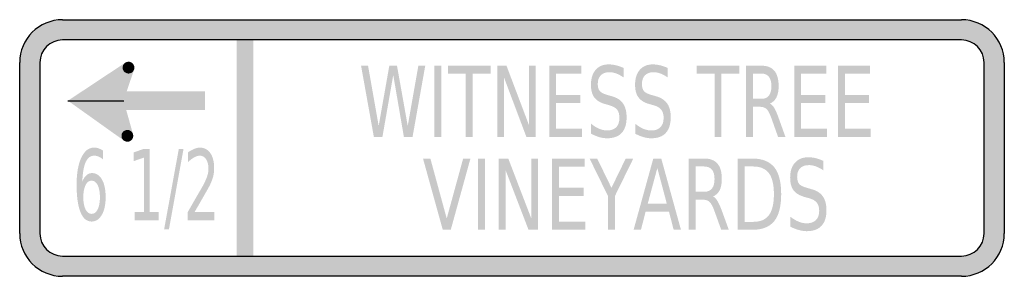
# Model space of a CAD drawing. Header units: inches. Extents: x -0.5 to 0.5, y -0.13 to 0.13.
import ezdxf

# ---------------------------------------------------------------- set-up
doc = ezdxf.new("R2010")
doc.units = ezdxf.units.IN
doc.header["$MEASUREMENT"] = 0

msp = doc.modelspace()

# ---------------------------------------------------------------- hatches: boundary and pattern name
h = msp.add_hatch(color=7)
h.paths.add_polyline_path([(-0.4565, 0.1305), (0.4565, 0.1305), (0.4625, 0.13), (0.468, 0.1288), (0.4735, 0.127), (0.4785, 0.1245), (0.4832, 0.1213), (0.4873, 0.1177), (0.491, 0.1135), (0.494, 0.1088), (0.4965, 0.1038), (0.4985, 0.0985), (0.4997, 0.0928), (0.5, 0.087), (0.5, -0.087), (0.4997, -0.0928), (0.4985, -0.0985), (0.4965, -0.1038), (0.494, -0.1088), (0.491, -0.1135), (0.4873, -0.1177), (0.4832, -0.1213), (0.4785, -0.1245), (0.4735, -0.127), (0.468, -0.1288), (0.4625, -0.13), (0.4565, -0.1305), (-0.4565, -0.1305), (-0.4625, -0.13), (-0.468, -0.1288), (-0.4735, -0.127), (-0.4785, -0.1245), (-0.4832, -0.1213), (-0.4873, -0.1177), (-0.491, -0.1135), (-0.494, -0.1088), (-0.4967, -0.1038), (-0.4985, -0.0985), (-0.4997, -0.0928), (-0.5, -0.087), (-0.5, 0.087), (-0.4997, 0.0928), (-0.4985, 0.0985), (-0.4967, 0.1038), (-0.494, 0.1088), (-0.491, 0.1135), (-0.4873, 0.1177), (-0.4832, 0.1213), (-0.4785, 0.1245), (-0.4735, 0.127), (-0.468, 0.1288), (-0.4625, 0.13), (-0.4565, 0.1305)])
edge = h.paths.add_edge_path(flags=0)
edge.add_spline(control_points=[(-0.4795, -0.087), (-0.4795, -0.0996), (-0.4692, -0.1099), (-0.4565, -0.1099)], knot_values=[0, 0, 0, 0, 1, 1, 1, 1], degree=3, periodic=0)
edge.add_line((-0.4565, -0.1099), (0.4565, -0.1099))
edge.add_spline(control_points=[(0.4565, -0.1099), (0.4692, -0.1099), (0.4795, -0.0996), (0.4795, -0.087)], knot_values=[0, 0, 0, 0, 1, 1, 1, 1], degree=3, periodic=0)
edge.add_line((0.4795, -0.087), (0.4795, 0.087))
edge.add_spline(control_points=[(0.4795, 0.087), (0.4795, 0.0996), (0.4692, 0.1099), (0.4565, 0.1099)], knot_values=[0, 0, 0, 0, 1, 1, 1, 1], degree=3, periodic=0)
edge.add_line((0.4565, 0.1099), (-0.4565, 0.1099))
edge.add_spline(control_points=[(-0.4565, 0.1099), (-0.4692, 0.1099), (-0.4795, 0.0996), (-0.4795, 0.087)], knot_values=[0, 0, 0, 0, 1, 1, 1, 1], degree=3, periodic=0)
edge.add_line((-0.4795, 0.087), (-0.4795, -0.087))
for points in [[(-0.2796, 0.1099), (-0.2796, -0.1099), (-0.2627, -0.1099), (-0.2627, 0.1099), (-0.2796, 0.1099)], [(-0.451, 0.0481), (-0.3928, 0.0867), (-0.3945, 0.0484), (-0.3941, 0.0075), (-0.451, 0.0481)], [(-0.384, 0.084), (-0.3842, 0.0845), (-0.3845, 0.085), (-0.3849, 0.0855), (-0.3852, 0.0859), (-0.3857, 0.0863), (-0.3862, 0.0867), (-0.3867, 0.087), (-0.3872, 0.0872), (-0.3877, 0.0874), (-0.3883, 0.0876), (-0.3889, 0.0877), (-0.3895, 0.0877), (-0.3901, 0.0877), (-0.3906, 0.0876), (-0.3912, 0.0874), (-0.3918, 0.0872), (-0.3923, 0.087), (-0.3928, 0.0867), (-0.3933, 0.0863), (-0.3937, 0.086), (-0.3941, 0.0855), (-0.3944, 0.0851), (-0.3948, 0.0846), (-0.395, 0.084), (-0.3952, 0.0835), (-0.3953, 0.0829), (-0.3954, 0.0823), (-0.3955, 0.0817), (-0.3954, 0.0811), (-0.3954, 0.0806), (-0.3952, 0.08), (-0.395, 0.0794), (-0.3895, 0.0817), (-0.384, 0.084)], [(-0.3928, 0.0867), (-0.3838, 0.0798), (-0.3887, 0.0662), (-0.3954, 0.0663), (-0.3928, 0.0867)], [(-0.395, 0.0794), (-0.3948, 0.0789), (-0.3945, 0.0784), (-0.3941, 0.0779), (-0.3937, 0.0775), (-0.3933, 0.0771), (-0.3928, 0.0768), (-0.3923, 0.0765), (-0.3918, 0.0762), (-0.3912, 0.076), (-0.3907, 0.0759), (-0.3901, 0.0758), (-0.3895, 0.0757), (-0.3889, 0.0758), (-0.3883, 0.0758), (-0.3878, 0.076), (-0.3872, 0.0762), (-0.3867, 0.0764), (-0.3862, 0.0767), (-0.3857, 0.0771), (-0.3853, 0.0775), (-0.3849, 0.0779), (-0.3845, 0.0784), (-0.3842, 0.0789), (-0.384, 0.0794), (-0.3838, 0.08), (-0.3836, 0.0805), (-0.3835, 0.0811), (-0.3835, 0.0817), (-0.3835, 0.0823), (-0.3836, 0.0829), (-0.3838, 0.0834), (-0.384, 0.084), (-0.3895, 0.0817), (-0.395, 0.0794)], [(-0.1533, 0.0837), (-0.1462, 0.0837), (-0.1354, 0.0225), (-0.1246, 0.0837), (-0.1168, 0.0837), (-0.1059, 0.0225), (-0.0951, 0.0837), (-0.0881, 0.0837), (-0.101, 0.0113), (-0.1098, 0.0113), (-0.1206, 0.0742), (-0.1316, 0.0113), (-0.1403, 0.0113), (-0.1533, 0.0837)], [(-0.0789, 0.0837), (-0.0719, 0.0837), (-0.0719, 0.0113), (-0.0789, 0.0113), (-0.0789, 0.0837)], [(-0.0651, 0.0837), (-0.0216, 0.0837), (-0.0216, 0.0755), (-0.0399, 0.0755), (-0.0399, 0.0113), (-0.0469, 0.0113), (-0.0469, 0.0755), (-0.0651, 0.0755), (-0.0651, 0.0837)], [(-0.015, 0.0837), (-0.0056, 0.0837), (0.0173, 0.0231), (0.0173, 0.0837), (0.024, 0.0837), (0.024, 0.0113), (0.0146, 0.0113), (-0.0082, 0.0719), (-0.0082, 0.0113), (-0.015, 0.0113), (-0.015, 0.0837)], [(0.0378, 0.0837), (0.0704, 0.0837), (0.0704, 0.0755), (0.0448, 0.0755), (0.0448, 0.054), (0.0693, 0.054), (0.0693, 0.0458), (0.0448, 0.0458), (0.0448, 0.0195), (0.071, 0.0195), (0.071, 0.0113), (0.0378, 0.0113), (0.0378, 0.0837)], [(0.1874, 0.0837), (0.2309, 0.0837), (0.2309, 0.0755), (0.2126, 0.0755), (0.2126, 0.0113), (0.2057, 0.0113), (0.2057, 0.0755), (0.1874, 0.0755), (0.1874, 0.0837)], [(0.2866, 0.0837), (0.3192, 0.0837), (0.3192, 0.0755), (0.2936, 0.0755), (0.2936, 0.054), (0.3181, 0.054), (0.3181, 0.0458), (0.2936, 0.0458), (0.2936, 0.0195), (0.3198, 0.0195), (0.3198, 0.0113), (0.2866, 0.0113), (0.2866, 0.0837)], [(0.3312, 0.0837), (0.3637, 0.0837), (0.3637, 0.0755), (0.3382, 0.0755), (0.3382, 0.054), (0.3627, 0.054), (0.3627, 0.0458), (0.3382, 0.0458), (0.3382, 0.0195), (0.3644, 0.0195), (0.3644, 0.0113), (0.3312, 0.0113), (0.3312, 0.0837)], [(-0.3838, 0.0798), (-0.3944, 0.0485), (-0.399, 0.0483), (-0.3946, 0.0682), (-0.3838, 0.0798)], [(-0.3942, 0.0385), (-0.3118, 0.0385), (-0.3118, 0.0577), (-0.3942, 0.0577), (-0.3942, 0.0385)], [(-0.3941, 0.0075), (-0.3849, 0.0141), (-0.3945, 0.0481), (-0.4092, 0.044), (-0.3941, 0.0075)], [(-0.3851, 0.0146), (-0.3854, 0.0152), (-0.3857, 0.0157), (-0.386, 0.0162), (-0.3864, 0.0166), (-0.3868, 0.017), (-0.3873, 0.0173), (-0.3878, 0.0176), (-0.3883, 0.0179), (-0.3889, 0.0181), (-0.3895, 0.0182), (-0.39, 0.0183), (-0.3906, 0.0184), (-0.3912, 0.0183), (-0.3918, 0.0182), (-0.3924, 0.0181), (-0.3929, 0.0179), (-0.3934, 0.0177), (-0.3939, 0.0174), (-0.3944, 0.017), (-0.3949, 0.0166), (-0.3953, 0.0162), (-0.3956, 0.0157), (-0.3959, 0.0152), (-0.3962, 0.0147), (-0.3964, 0.0141), (-0.3965, 0.0136), (-0.3966, 0.013), (-0.3966, 0.0124), (-0.3966, 0.0118), (-0.3965, 0.0112), (-0.3964, 0.0107), (-0.3962, 0.0101), (-0.3906, 0.0124), (-0.3851, 0.0146)], [(-0.3962, 0.0101), (-0.3959, 0.0096), (-0.3956, 0.0091), (-0.3953, 0.0086), (-0.3949, 0.0082), (-0.3945, 0.0078), (-0.394, 0.0074), (-0.3935, 0.0071), (-0.393, 0.0069), (-0.3924, 0.0067), (-0.3918, 0.0065), (-0.3913, 0.0064), (-0.3907, 0.0064), (-0.3901, 0.0064), (-0.3895, 0.0065), (-0.3889, 0.0066), (-0.3884, 0.0068), (-0.3878, 0.0071), (-0.3873, 0.0074), (-0.3869, 0.0077), (-0.3864, 0.0081), (-0.386, 0.0086), (-0.3857, 0.009), (-0.3854, 0.0095), (-0.3851, 0.0101), (-0.3849, 0.0106), (-0.3848, 0.0112), (-0.3847, 0.0118), (-0.3847, 0.0124), (-0.3847, 0.0129), (-0.3848, 0.0135), (-0.3849, 0.0141), (-0.3851, 0.0146), (-0.3906, 0.0124), (-0.3962, 0.0101)], [(-0.3832, -0.0651), (-0.3738, -0.0651), (-0.3738, -0.0098), (-0.3841, -0.0133), (-0.3841, -0.0044), (-0.3739, -0.0009), (-0.3681, -0.0009), (-0.3681, -0.0651), (-0.3587, -0.0651), (-0.3587, -0.0734), (-0.3832, -0.0734), (-0.3832, -0.0651)], [(-0.3384, -0.0009), (-0.3336, -0.0009), (-0.3484, -0.0826), (-0.3533, -0.0826), (-0.3384, -0.0009)], [(-0.0703, -0.0832), (-0.0904, -0.0107), (-0.0829, -0.0107), (-0.0663, -0.0717), (-0.0496, -0.0107), (-0.0422, -0.0107), (-0.0622, -0.0832), (-0.0703, -0.0832)], [(-0.0346, -0.0107), (-0.0275, -0.0107), (-0.0275, -0.0832), (-0.0346, -0.0832), (-0.0346, -0.0107)], [(-0.0134, -0.0107), (-0.0038, -0.0107), (0.0195, -0.0714), (0.0195, -0.0107), (0.0264, -0.0107), (0.0264, -0.0832), (0.0168, -0.0832), (-0.0065, -0.0226), (-0.0065, -0.0832), (-0.0134, -0.0832), (-0.0134, -0.0107)], [(0.0405, -0.0107), (0.0737, -0.0107), (0.0737, -0.019), (0.0476, -0.019), (0.0476, -0.0404), (0.0727, -0.0404), (0.0727, -0.0487), (0.0476, -0.0487), (0.0476, -0.0749), (0.0744, -0.0749), (0.0744, -0.0832), (0.0405, -0.0832), (0.0405, -0.0107)], [(0.0788, -0.0107), (0.0865, -0.0107), (0.101, -0.0405), (0.1155, -0.0107), (0.1232, -0.0107), (0.1046, -0.0487), (0.1046, -0.0832), (0.0974, -0.0832), (0.0974, -0.0487), (0.0788, -0.0107)]]:
    msp.add_hatch(color=7).paths.add_polyline_path(points)
h = msp.add_hatch(color=7)
edge = h.paths.add_edge_path()
edge.add_line((0.1133, 0.0814), (0.1133, 0.0718))
edge.add_spline(control_points=[(0.1133, 0.0718), (0.1106, 0.0736), (0.1081, 0.0749), (0.1058, 0.0758), (0.1035, 0.0766), (0.1012, 0.0771), (0.099, 0.0771), (0.0952, 0.0771), (0.0923, 0.076), (0.0902, 0.074), (0.0882, 0.0719), (0.0871, 0.069), (0.0871, 0.0651), (0.0871, 0.0619), (0.0878, 0.0595), (0.0892, 0.0579), (0.0906, 0.0563), (0.0932, 0.0549), (0.097, 0.0539)], knot_values=[0, 0, 0, 0, 1, 1, 1, 2, 2, 2, 3, 3, 3, 4, 4, 4, 5, 5, 5, 6, 6, 6, 6], degree=3, periodic=0)
edge.add_line((0.097, 0.0539), (0.1012, 0.0527))
edge.add_spline(control_points=[(0.1012, 0.0527), (0.1064, 0.0513), (0.1102, 0.0489), (0.1127, 0.0454), (0.1151, 0.0419), (0.1164, 0.0372), (0.1164, 0.0313), (0.1164, 0.0242), (0.1147, 0.0189), (0.1114, 0.0153), (0.108, 0.0117), (0.1031, 0.0099), (0.0967, 0.0099), (0.0942, 0.0099), (0.0916, 0.0102), (0.0889, 0.011), (0.0861, 0.0118), (0.0833, 0.013), (0.0804, 0.0145)], knot_values=[0, 0, 0, 0, 1, 1, 1, 2, 2, 2, 3, 3, 3, 4, 4, 4, 5, 5, 5, 6, 6, 6, 6], degree=3, periodic=0)
edge.add_line((0.0804, 0.0145), (0.0804, 0.0246))
edge.add_spline(control_points=[(0.0804, 0.0246), (0.0832, 0.0223), (0.086, 0.0207), (0.0887, 0.0195), (0.0914, 0.0184), (0.0941, 0.0178), (0.0967, 0.0178), (0.1006, 0.0178), (0.1037, 0.0189), (0.1059, 0.0211), (0.108, 0.0233), (0.1091, 0.0265), (0.1091, 0.0305), (0.1091, 0.0341), (0.1084, 0.0369), (0.1068, 0.0389), (0.1052, 0.0409), (0.1027, 0.0424), (0.0991, 0.0434)], knot_values=[0, 0, 0, 0, 1, 1, 1, 2, 2, 2, 3, 3, 3, 4, 4, 4, 5, 5, 5, 6, 6, 6, 6], degree=3, periodic=0)
edge.add_line((0.0991, 0.0434), (0.0949, 0.0446))
edge.add_spline(control_points=[(0.0949, 0.0446), (0.0897, 0.046), (0.0859, 0.0483), (0.0836, 0.0514), (0.0813, 0.0545), (0.0802, 0.0588), (0.0802, 0.0644), (0.0802, 0.0708), (0.0818, 0.0758), (0.085, 0.0795), (0.0882, 0.0832), (0.0926, 0.085), (0.0982, 0.085), (0.1006, 0.085), (0.1031, 0.0847), (0.1056, 0.0841), (0.1081, 0.0835), (0.1107, 0.0826), (0.1133, 0.0814)], knot_values=[0, 0, 0, 0, 1, 1, 1, 2, 2, 2, 3, 3, 3, 4, 4, 4, 5, 5, 5, 6, 6, 6, 6], degree=3, periodic=0)
h = msp.add_hatch(color=7)
edge = h.paths.add_edge_path()
edge.add_line((0.1581, 0.0814), (0.1581, 0.0718))
edge.add_spline(control_points=[(0.1581, 0.0718), (0.1555, 0.0736), (0.153, 0.0749), (0.1506, 0.0758), (0.1483, 0.0766), (0.146, 0.0771), (0.1438, 0.0771), (0.14, 0.0771), (0.1371, 0.076), (0.1351, 0.074), (0.133, 0.0719), (0.132, 0.069), (0.132, 0.0651), (0.132, 0.0619), (0.1326, 0.0595), (0.134, 0.0579), (0.1354, 0.0563), (0.138, 0.0549), (0.1418, 0.0539)], knot_values=[0, 0, 0, 0, 1, 1, 1, 2, 2, 2, 3, 3, 3, 4, 4, 4, 5, 5, 5, 6, 6, 6, 6], degree=3, periodic=0)
edge.add_line((0.1418, 0.0539), (0.146, 0.0527))
edge.add_spline(control_points=[(0.146, 0.0527), (0.1512, 0.0513), (0.155, 0.0489), (0.1575, 0.0454), (0.16, 0.0419), (0.1612, 0.0372), (0.1612, 0.0313), (0.1612, 0.0242), (0.1595, 0.0189), (0.1562, 0.0153), (0.1529, 0.0117), (0.148, 0.0099), (0.1415, 0.0099), (0.1391, 0.0099), (0.1365, 0.0102), (0.1337, 0.011), (0.131, 0.0118), (0.1281, 0.013), (0.1252, 0.0145)], knot_values=[0, 0, 0, 0, 1, 1, 1, 2, 2, 2, 3, 3, 3, 4, 4, 4, 5, 5, 5, 6, 6, 6, 6], degree=3, periodic=0)
edge.add_line((0.1252, 0.0145), (0.1252, 0.0246))
edge.add_spline(control_points=[(0.1252, 0.0246), (0.128, 0.0223), (0.1308, 0.0207), (0.1335, 0.0195), (0.1362, 0.0184), (0.1389, 0.0178), (0.1415, 0.0178), (0.1455, 0.0178), (0.1485, 0.0189), (0.1507, 0.0211), (0.1529, 0.0233), (0.154, 0.0265), (0.154, 0.0305), (0.154, 0.0341), (0.1532, 0.0369), (0.1516, 0.0389), (0.1501, 0.0409), (0.1475, 0.0424), (0.144, 0.0434)], knot_values=[0, 0, 0, 0, 1, 1, 1, 2, 2, 2, 3, 3, 3, 4, 4, 4, 5, 5, 5, 6, 6, 6, 6], degree=3, periodic=0)
edge.add_line((0.144, 0.0434), (0.1397, 0.0446))
edge.add_spline(control_points=[(0.1397, 0.0446), (0.1345, 0.046), (0.1308, 0.0483), (0.1285, 0.0514), (0.1261, 0.0545), (0.125, 0.0588), (0.125, 0.0644), (0.125, 0.0708), (0.1266, 0.0758), (0.1298, 0.0795), (0.133, 0.0832), (0.1374, 0.085), (0.143, 0.085), (0.1455, 0.085), (0.1479, 0.0847), (0.1504, 0.0841), (0.1529, 0.0835), (0.1555, 0.0826), (0.1581, 0.0814)], knot_values=[0, 0, 0, 0, 1, 1, 1, 2, 2, 2, 3, 3, 3, 4, 4, 4, 5, 5, 5, 6, 6, 6, 6], degree=3, periodic=0)
h = msp.add_hatch(color=7)
edge = h.paths.add_edge_path()
edge.add_spline(control_points=[(0.262, 0.0452), (0.2635, 0.0445), (0.265, 0.043), (0.2664, 0.0407), (0.2678, 0.0384), (0.2692, 0.0351), (0.2706, 0.0311)], knot_values=[0, 0, 0, 0, 1, 1, 1, 2, 2, 2, 2], degree=3, periodic=0)
edge.add_line((0.2706, 0.0311), (0.2777, 0.0113))
edge.add_line((0.2777, 0.0113), (0.2702, 0.0113))
edge.add_line((0.2702, 0.0113), (0.2636, 0.0299))
edge.add_spline(control_points=[(0.2636, 0.0299), (0.2619, 0.0347), (0.2603, 0.0379), (0.2587, 0.0395), (0.2571, 0.0411), (0.2549, 0.0419), (0.2521, 0.0419)], knot_values=[0, 0, 0, 0, 1, 1, 1, 2, 2, 2, 2], degree=3, periodic=0)
edge.add_line((0.2521, 0.0419), (0.2446, 0.0419))
edge.add_line((0.2446, 0.0419), (0.2446, 0.0113))
edge.add_line((0.2446, 0.0113), (0.2376, 0.0113))
edge.add_line((0.2376, 0.0113), (0.2376, 0.0837))
edge.add_line((0.2376, 0.0837), (0.2533, 0.0837))
edge.add_spline(control_points=[(0.2533, 0.0837), (0.2592, 0.0837), (0.2636, 0.082), (0.2665, 0.0785), (0.2694, 0.0751), (0.2708, 0.0699), (0.2708, 0.0629), (0.2708, 0.0583), (0.2701, 0.0545), (0.2686, 0.0515), (0.2671, 0.0485), (0.2649, 0.0464), (0.262, 0.0452)], knot_values=[0, 0, 0, 0, 1, 1, 1, 2, 2, 2, 3, 3, 3, 4, 4, 4, 4], degree=3, periodic=0)
edge = h.paths.add_edge_path(flags=0)
edge.add_line((0.2446, 0.0757), (0.2446, 0.05))
edge.add_line((0.2446, 0.05), (0.2533, 0.05))
edge.add_spline(control_points=[(0.2533, 0.05), (0.2567, 0.05), (0.2592, 0.051), (0.2609, 0.0532), (0.2626, 0.0554), (0.2635, 0.0586), (0.2635, 0.0629), (0.2635, 0.0671), (0.2626, 0.0703), (0.2609, 0.0724), (0.2592, 0.0746), (0.2567, 0.0757), (0.2533, 0.0757)], knot_values=[0, 0, 0, 0, 1, 1, 1, 2, 2, 2, 3, 3, 3, 4, 4, 4, 4], degree=3, periodic=0)
edge.add_line((0.2533, 0.0757), (0.2446, 0.0757))
h = msp.add_hatch(color=7)
edge = h.paths.add_edge_path()
edge.add_line((-0.4155, -0.0025), (-0.4155, -0.0114))
edge.add_spline(control_points=[(-0.4155, -0.0114), (-0.4169, -0.0103), (-0.4184, -0.0094), (-0.4199, -0.0088), (-0.4214, -0.0081), (-0.4228, -0.0078), (-0.4243, -0.0078), (-0.4281, -0.0078), (-0.431, -0.01), (-0.433, -0.0144), (-0.435, -0.0188), (-0.4361, -0.0254), (-0.4364, -0.0342)], knot_values=[0, 0, 0, 0, 1, 1, 1, 2, 2, 2, 3, 3, 3, 4, 4, 4, 4], degree=3, periodic=0)
edge.add_spline(control_points=[(-0.4364, -0.0342), (-0.4353, -0.0314), (-0.4339, -0.0292), (-0.4322, -0.0277), (-0.4305, -0.0262), (-0.4286, -0.0255), (-0.4266, -0.0255), (-0.4223, -0.0255), (-0.4189, -0.0277), (-0.4164, -0.0321), (-0.4139, -0.0365), (-0.4127, -0.0425), (-0.4127, -0.0501), (-0.4127, -0.0576), (-0.414, -0.0635), (-0.4166, -0.068), (-0.4192, -0.0725), (-0.4226, -0.0748), (-0.427, -0.0748), (-0.4319, -0.0748), (-0.4357, -0.0716), (-0.4383, -0.0651), (-0.4409, -0.0587), (-0.4422, -0.0494), (-0.4422, -0.0372), (-0.4422, -0.0257), (-0.4406, -0.0166), (-0.4374, -0.0098), (-0.4342, -0.003), (-0.4299, 0.0004), (-0.4245, 0.0004), (-0.423, 0.0004), (-0.4216, 0.0002), (-0.4201, -0.0003), (-0.4186, -0.0008), (-0.4171, -0.0015), (-0.4155, -0.0025)], knot_values=[0, 0, 0, 0, 1, 1, 1, 2, 2, 2, 3, 3, 3, 4, 4, 4, 5, 5, 5, 6, 6, 6, 7, 7, 7, 8, 8, 8, 9, 9, 9, 10, 10, 10, 11, 11, 11, 12, 12, 12, 12], degree=3, periodic=0)
edge = h.paths.add_edge_path(flags=0)
edge.add_spline(control_points=[(-0.427, -0.0332), (-0.4295, -0.0332), (-0.4316, -0.0347), (-0.4331, -0.0377), (-0.4346, -0.0407), (-0.4354, -0.0449), (-0.4354, -0.0501), (-0.4354, -0.0553), (-0.4346, -0.0594), (-0.4331, -0.0625), (-0.4316, -0.0655), (-0.4295, -0.067), (-0.427, -0.067), (-0.4244, -0.067), (-0.4223, -0.0655), (-0.4208, -0.0625), (-0.4193, -0.0594), (-0.4185, -0.0553), (-0.4185, -0.0501), (-0.4185, -0.0449), (-0.4193, -0.0407), (-0.4208, -0.0377), (-0.4223, -0.0347), (-0.4244, -0.0332), (-0.427, -0.0332)], knot_values=[0, 0, 0, 0, 1, 1, 1, 2, 2, 2, 3, 3, 3, 4, 4, 4, 5, 5, 5, 6, 6, 6, 7, 7, 7, 8, 8, 8, 8], degree=3, periodic=0)
h = msp.add_hatch(color=7)
edge = h.paths.add_edge_path()
edge.add_line((-0.3224, -0.0651), (-0.3022, -0.0651))
edge.add_line((-0.3022, -0.0651), (-0.3022, -0.0734))
edge.add_line((-0.3022, -0.0734), (-0.3293, -0.0734))
edge.add_line((-0.3293, -0.0734), (-0.3293, -0.0651))
edge.add_spline(control_points=[(-0.3293, -0.0651), (-0.3271, -0.0613), (-0.3241, -0.0561), (-0.3204, -0.0496), (-0.3166, -0.0431), (-0.3142, -0.0389), (-0.3132, -0.0371), (-0.3114, -0.0335), (-0.3101, -0.0305), (-0.3094, -0.0281), (-0.3086, -0.0257), (-0.3083, -0.0233), (-0.3083, -0.0209), (-0.3083, -0.017), (-0.3091, -0.0139), (-0.3106, -0.0115), (-0.3122, -0.0091), (-0.3143, -0.0078), (-0.3169, -0.0078), (-0.3187, -0.0078), (-0.3206, -0.0084), (-0.3226, -0.0094), (-0.3246, -0.0105), (-0.3267, -0.0121), (-0.329, -0.0143)], knot_values=[0, 0, 0, 0, 1, 1, 1, 2, 2, 2, 3, 3, 3, 4, 4, 4, 5, 5, 5, 6, 6, 6, 7, 7, 7, 8, 8, 8, 8], degree=3, periodic=0)
edge.add_line((-0.329, -0.0143), (-0.329, -0.0044))
edge.add_spline(control_points=[(-0.329, -0.0044), (-0.3267, -0.0028), (-0.3245, -0.0016), (-0.3225, -0.0008), (-0.3205, 0), (-0.3186, 0.0004), (-0.317, 0.0004), (-0.3125, 0.0004), (-0.309, -0.0015), (-0.3064, -0.0052), (-0.3038, -0.009), (-0.3025, -0.014), (-0.3025, -0.0203), (-0.3025, -0.0232), (-0.3028, -0.0261), (-0.3034, -0.0287), (-0.3041, -0.0314), (-0.3053, -0.0345), (-0.307, -0.0382)], knot_values=[0, 0, 0, 0, 1, 1, 1, 2, 2, 2, 3, 3, 3, 4, 4, 4, 5, 5, 5, 6, 6, 6, 6], degree=3, periodic=0)
edge.add_spline(control_points=[(-0.307, -0.0382), (-0.3075, -0.0391), (-0.309, -0.0418), (-0.3116, -0.0463), (-0.3141, -0.0508), (-0.3177, -0.0571), (-0.3224, -0.0651)], knot_values=[0, 0, 0, 0, 1, 1, 1, 2, 2, 2, 2], degree=3, periodic=0)
h = msp.add_hatch(color=7)
edge = h.paths.add_edge_path()
edge.add_line((0.3162, -0.0131), (0.3162, -0.0227))
edge.add_spline(control_points=[(0.3162, -0.0227), (0.3135, -0.0209), (0.311, -0.0196), (0.3086, -0.0187), (0.3062, -0.0178), (0.3039, -0.0174), (0.3017, -0.0174), (0.2978, -0.0174), (0.2948, -0.0184), (0.2927, -0.0205), (0.2906, -0.0226), (0.2896, -0.0255), (0.2896, -0.0293), (0.2896, -0.0325), (0.2903, -0.0349), (0.2917, -0.0366), (0.2931, -0.0382), (0.2957, -0.0395), (0.2996, -0.0405)], knot_values=[0, 0, 0, 0, 1, 1, 1, 2, 2, 2, 3, 3, 3, 4, 4, 4, 5, 5, 5, 6, 6, 6, 6], degree=3, periodic=0)
edge.add_line((0.2996, -0.0405), (0.3039, -0.0418))
edge.add_spline(control_points=[(0.3039, -0.0418), (0.3092, -0.0431), (0.3131, -0.0456), (0.3156, -0.0491), (0.3181, -0.0526), (0.3194, -0.0573), (0.3194, -0.0632), (0.3194, -0.0702), (0.3177, -0.0755), (0.3143, -0.0792), (0.3109, -0.0828), (0.3059, -0.0846), (0.2993, -0.0846), (0.2968, -0.0846), (0.2942, -0.0842), (0.2914, -0.0834), (0.2885, -0.0827), (0.2857, -0.0815), (0.2827, -0.08)], knot_values=[0, 0, 0, 0, 1, 1, 1, 2, 2, 2, 3, 3, 3, 4, 4, 4, 5, 5, 5, 6, 6, 6, 6], degree=3, periodic=0)
edge.add_line((0.2827, -0.08), (0.2827, -0.0699))
edge.add_spline(control_points=[(0.2827, -0.0699), (0.2855, -0.0721), (0.2884, -0.0738), (0.2911, -0.0749), (0.2939, -0.0761), (0.2966, -0.0766), (0.2993, -0.0766), (0.3033, -0.0766), (0.3065, -0.0755), (0.3087, -0.0733), (0.3109, -0.0711), (0.312, -0.068), (0.312, -0.0639), (0.312, -0.0604), (0.3112, -0.0576), (0.3096, -0.0556), (0.308, -0.0536), (0.3054, -0.0521), (0.3018, -0.0511)], knot_values=[0, 0, 0, 0, 1, 1, 1, 2, 2, 2, 3, 3, 3, 4, 4, 4, 5, 5, 5, 6, 6, 6, 6], degree=3, periodic=0)
edge.add_line((0.3018, -0.0511), (0.2975, -0.0499))
edge.add_spline(control_points=[(0.2975, -0.0499), (0.2922, -0.0484), (0.2884, -0.0462), (0.286, -0.0431), (0.2836, -0.04), (0.2825, -0.0356), (0.2825, -0.0301), (0.2825, -0.0237), (0.2841, -0.0186), (0.2874, -0.015), (0.2906, -0.0113), (0.2951, -0.0094), (0.3009, -0.0094), (0.3033, -0.0094), (0.3059, -0.0097), (0.3084, -0.0103), (0.311, -0.011), (0.3136, -0.0119), (0.3162, -0.0131)], knot_values=[0, 0, 0, 0, 1, 1, 1, 2, 2, 2, 3, 3, 3, 4, 4, 4, 5, 5, 5, 6, 6, 6, 6], degree=3, periodic=0)
h = msp.add_hatch(color=7)
h.paths.add_polyline_path([(0.1435, -0.0107), (0.1516, -0.0107), (0.1716, -0.0832), (0.1642, -0.0832), (0.1594, -0.0646), (0.1357, -0.0646), (0.131, -0.0832), (0.1235, -0.0832), (0.1435, -0.0107)])
h.paths.add_polyline_path([(0.1476, -0.0204), (0.1379, -0.0565), (0.1572, -0.0565), (0.1476, -0.0204)], flags=0)
h = msp.add_hatch(color=7)
edge = h.paths.add_edge_path()
edge.add_spline(control_points=[(0.2042, -0.0492), (0.2057, -0.0499), (0.2072, -0.0515), (0.2086, -0.0538), (0.21, -0.0561), (0.2115, -0.0593), (0.213, -0.0634)], knot_values=[0, 0, 0, 0, 1, 1, 1, 2, 2, 2, 2], degree=3, periodic=0)
edge.add_line((0.213, -0.0634), (0.2202, -0.0832))
edge.add_line((0.2202, -0.0832), (0.2125, -0.0832))
edge.add_line((0.2125, -0.0832), (0.2058, -0.0646))
edge.add_spline(control_points=[(0.2058, -0.0646), (0.2041, -0.0598), (0.2024, -0.0565), (0.2008, -0.055), (0.1991, -0.0534), (0.1969, -0.0526), (0.1941, -0.0526)], knot_values=[0, 0, 0, 0, 1, 1, 1, 2, 2, 2, 2], degree=3, periodic=0)
edge.add_line((0.1941, -0.0526), (0.1864, -0.0526))
edge.add_line((0.1864, -0.0526), (0.1864, -0.0832))
edge.add_line((0.1864, -0.0832), (0.1793, -0.0832))
edge.add_line((0.1793, -0.0832), (0.1793, -0.0107))
edge.add_line((0.1793, -0.0107), (0.1953, -0.0107))
edge.add_spline(control_points=[(0.1953, -0.0107), (0.2013, -0.0107), (0.2058, -0.0125), (0.2087, -0.0159), (0.2117, -0.0194), (0.2131, -0.0246), (0.2131, -0.0316), (0.2131, -0.0362), (0.2124, -0.04), (0.2109, -0.043), (0.2093, -0.046), (0.2071, -0.0481), (0.2042, -0.0492)], knot_values=[0, 0, 0, 0, 1, 1, 1, 2, 2, 2, 3, 3, 3, 4, 4, 4, 4], degree=3, periodic=0)
edge = h.paths.add_edge_path(flags=0)
edge.add_line((0.1864, -0.0188), (0.1864, -0.0445))
edge.add_line((0.1864, -0.0445), (0.1953, -0.0445))
edge.add_spline(control_points=[(0.1953, -0.0445), (0.1987, -0.0445), (0.2013, -0.0434), (0.2031, -0.0412), (0.2048, -0.0391), (0.2057, -0.0358), (0.2057, -0.0316), (0.2057, -0.0274), (0.2048, -0.0242), (0.2031, -0.022), (0.2013, -0.0199), (0.1987, -0.0188), (0.1953, -0.0188)], knot_values=[0, 0, 0, 0, 1, 1, 1, 2, 2, 2, 3, 3, 3, 4, 4, 4, 4], degree=3, periodic=0)
edge.add_line((0.1953, -0.0188), (0.1864, -0.0188))
h = msp.add_hatch(color=7)
edge = h.paths.add_edge_path()
edge.add_line((0.2293, -0.0107), (0.2439, -0.0107))
edge.add_spline(control_points=[(0.2439, -0.0107), (0.2541, -0.0107), (0.2615, -0.0137), (0.2663, -0.0195), (0.271, -0.0253), (0.2734, -0.0345), (0.2734, -0.0469), (0.2734, -0.0594), (0.271, -0.0686), (0.2663, -0.0744), (0.2615, -0.0803), (0.254, -0.0832), (0.2439, -0.0832)], knot_values=[0, 0, 0, 0, 1, 1, 1, 2, 2, 2, 3, 3, 3, 4, 4, 4, 4], degree=3, periodic=0)
edge.add_line((0.2439, -0.0832), (0.2293, -0.0832))
edge.add_line((0.2293, -0.0832), (0.2293, -0.0107))
edge = h.paths.add_edge_path(flags=0)
edge.add_line((0.2364, -0.0188), (0.2364, -0.0751))
edge.add_line((0.2364, -0.0751), (0.245, -0.0751))
edge.add_spline(control_points=[(0.245, -0.0751), (0.2522, -0.0751), (0.2575, -0.0729), (0.2609, -0.0683), (0.2643, -0.0638), (0.266, -0.0567), (0.266, -0.0469), (0.266, -0.0372), (0.2643, -0.0301), (0.2609, -0.0256), (0.2575, -0.0211), (0.2522, -0.0188), (0.245, -0.0188)], knot_values=[0, 0, 0, 0, 1, 1, 1, 2, 2, 2, 3, 3, 3, 4, 4, 4, 4], degree=3, periodic=0)
edge.add_line((0.245, -0.0188), (0.2364, -0.0188))

# ---------------------------------------------------------------- linework, layer by layer
at = {"color": 7}
for p, q in [((-0.4565, 0.1304), (0.4565, 0.1304)), ((-0.5, -0.087), (-0.5, 0.087)), ((0.5, 0.087), (0.5, -0.087)), ((-0.451, 0.0481), (-0.3942, 0.0481)), ((0.4565, -0.1304), (-0.4565, -0.1304))]:
    msp.add_line(p, q, dxfattribs=at)
for points in [[(0.4565, 0.1099), (-0.4565, 0.1099)], [(-0.4795, 0.087), (-0.4795, -0.087)], [(0.4795, -0.087), (0.4795, 0.087)], [(-0.4565, -0.1099), (0.4565, -0.1099)]]:
    msp.add_lwpolyline(points, dxfattribs=at)
for points in [[(-0.4565, 0.1304), (-0.4805, 0.1304), (-0.5, 0.111), (-0.5, 0.087)], [(0.5, 0.087), (0.5, 0.111), (0.4805, 0.1304), (0.4565, 0.1304)], [(-0.4565, 0.1099), (-0.4692, 0.1099), (-0.4795, 0.0996), (-0.4795, 0.087)], [(0.4795, 0.087), (0.4795, 0.0996), (0.4692, 0.1099), (0.4565, 0.1099)], [(-0.5, -0.087), (-0.5, -0.111), (-0.4805, -0.1304), (-0.4565, -0.1304)], [(-0.4795, -0.087), (-0.4795, -0.0996), (-0.4692, -0.1099), (-0.4565, -0.1099)], [(0.4565, -0.1304), (0.4805, -0.1304), (0.5, -0.111), (0.5, -0.087)], [(0.4565, -0.1099), (0.4692, -0.1099), (0.4795, -0.0996), (0.4795, -0.087)]]:
    msp.add_open_spline(points, degree=3, dxfattribs=at)

doc.saveas('drawing.dxf')
